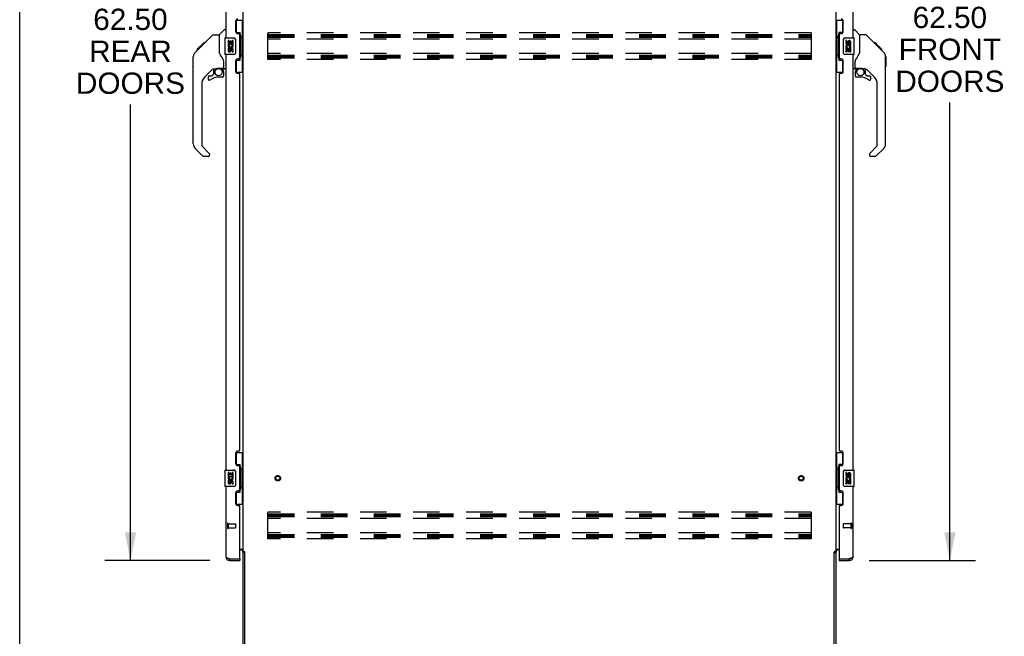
# Model space of a CAD drawing. Header units: inches. Extents: x 0 to 293, y 0 to 190.
# Tile 2 of 22: x 0 to 60, y 64 to 101. Entities that reach past the tile are written whole.
import ezdxf

# ---------------------------------------------------------------- set-up
doc = ezdxf.new("R2010")
doc.units = ezdxf.units.IN
doc.header["$LTSCALE"] = 16.117381
doc.header["$MEASUREMENT"] = 0
doc.linetypes.add('HIDDEN', pattern=[0.2, 0.1, -0.1])
doc.layers.get('0').update_dxf_attribs({"linetype": 'CONTINUOUS'})
for name, color, linetype in [('02___PRT_ALL_AXES', 7, 'CONTINUOUS'), ('DEFAULT_2', 8, 'HIDDEN'), ('DIMENSIONS', 7, 'CONTINUOUS')]:
    doc.layers.add(name, color=color, linetype=linetype)
doc.styles.get("Standard").update_dxf_attribs({"font": 'arial.ttf'})
doc.dimstyles.new('DIMSTYLE_1', dxfattribs={"dimtxt": 1.292838, "dimasz": 1.723784, "dimexe": 0.09, "dimexo": 0.07, "dimgap": 0.0375, "dimtad": 0, "dimtih": 1, "dimtoh": 1, "dimzin": 4, "dimdsep": 46, "dimtxsty": 'Standard', "dimblk": '_FILLED', "dimblk1": '_FILLED', "dimblk2": '_FILLED', "dimcen": 0.09, "dimazin": 1, "dimtfac": 1, "dimtdec": 3, "dimtofl": 0, "dimtmove": 0, "dimatfit": 3, "dimldrblk": '_FILLED', "dimfxl": 1, "dimtolj": 1, "dimtzin": 4, "dimarcsym": 0})

# ---------------------------------------------------------------- blocks, each defined once
blk = doc.blocks.new('_FILLED')
at = {"color": 0, "linetype": 'ByBlock'}
blk.add_solid([(0, 0), (-1, 0.2), (-1, -0.2)], dxfattribs=at)
blk = doc.blocks.new('*D3')
at = {"layer": 'DIMENSIONS', "color": 2, "linetype": 'Continuous'}
for p, q in [((51.589, 130.624), (58.049, 130.624)), ((56.497, 130.624), (56.497, 102.416)), ((56.497, 68.124), (56.497, 95.952)), ((51.589, 68.124), (58.049, 68.124))]:
    blk.add_line(p, q, dxfattribs=at)
at = {"layer": 'DIMENSIONS', "color": 2, "linetype": 'Continuous', "xscale": 1.7237841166, "yscale": 1.7237841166, "zscale": 1.7237841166}
for p, rotation in [((56.497, 130.624), 90), ((56.497, 68.124), 270)]:
    blk.add_blockref('_FILLED', p, dxfattribs=dict(at, rotation=rotation))
at = {"layer": 'DIMENSIONS', "color": 2, "linetype": 'Continuous', "insert": (56.497, 101.77), "char_height": 1.2928, "width": 6.61318, "attachment_point": 2, "line_spacing_factor": 0.9}
blk.add_mtext('62.50\\PFRONT\\PDOORS', dxfattribs=at)
blk = doc.blocks.new('*D6')
at = {"layer": 'DIMENSIONS', "color": 2, "linetype": 'Continuous'}
for p, q in [((11.552, 130.624), (5.177, 130.624)), ((6.728, 130.624), (6.728, 102.299)), ((6.728, 68.124), (6.728, 95.835)), ((11.552, 68.124), (5.177, 68.124))]:
    blk.add_line(p, q, dxfattribs=at)
at = {"layer": 'DIMENSIONS', "color": 2, "linetype": 'Continuous', "xscale": 1.7237841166, "yscale": 1.7237841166, "zscale": 1.7237841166}
for p, rotation in [((6.728, 130.624), 90), ((6.728, 68.124), 270)]:
    blk.add_blockref('_FILLED', p, dxfattribs=dict(at, rotation=rotation))
at = {"layer": 'DIMENSIONS', "color": 2, "linetype": 'Continuous', "insert": (6.728, 101.653), "char_height": 1.2928, "width": 6.61318, "attachment_point": 2, "line_spacing_factor": 0.9}
blk.add_mtext('62.50\\PREAR\\PDOORS', dxfattribs=at)

msp = doc.modelspace()

# ---------------------------------------------------------------- linework, layer by layer
at = {"color": 7, "linetype": 'Continuous'}
for p, q in [((0, 0), (0, 189.616)), ((13.13, 100.949), (13.571, 100.949)), ((13.167, 100.169), (13.167, 100.949)), ((13.532, 99.924), (13.532, 100.949)), ((49.571, 100.949), (50.011, 100.949)), ((49.61, 100.949), (49.61, 99.924)), ((49.975, 100.949), (49.975, 100.169)), ((11.078, 99.416), (11.702, 100.04)), ((11.758, 100.063), (12.119, 100.063)), ((12.119, 100.063), (12.119, 98.959)), ((12.125, 100.069), (12.422, 100.367)), ((12.513, 100.378), (12.45, 100.378)), ((12.468, 99.874), (13.008, 99.874)), ((13.167, 100.214), (13.394, 100.214)), ((13.394, 98.534), (13.394, 100.214)), ((13.431, 99.975), (13.431, 99.955)), ((13.431, 99.924), (13.431, 98.824)), ((13.553, 99.924), (13.431, 99.924)), ((13.553, 98.824), (13.553, 99.924)), ((49.588, 99.924), (49.711, 99.924)), ((49.588, 99.924), (49.588, 98.824)), ((49.711, 99.955), (49.711, 99.975)), ((49.711, 98.824), (49.711, 99.924)), ((49.975, 100.214), (49.748, 100.214)), ((49.748, 100.214), (49.748, 98.534)), ((50.134, 99.874), (50.674, 99.874)), ((50.629, 100.378), (50.691, 100.378)), ((51.017, 100.069), (50.719, 100.367)), ((51.383, 100.063), (51.022, 100.063)), ((51.022, 98.959), (51.022, 100.063)), ((52.204, 99.275), (51.439, 100.04)), ((10.659, 98.997), (10.938, 99.275)), ((10.769, 99.174), (11.179, 99.584)), ((10.937, 99.275), (11.07, 99.408)), ((11.004, 99.342), (10.937, 99.342)), ((10.964, 99.302), (10.938, 99.275)), ((10.998, 99.336), (10.964, 99.302)), ((11.042, 99.38), (10.998, 99.336)), ((11.086, 99.424), (11.019, 99.424)), ((11.078, 99.416), (11.042, 99.38)), ((11.162, 99.5), (11.095, 99.5)), ((11.179, 99.584), (11.181, 99.586)), ((11.246, 99.584), (11.179, 99.584)), ((11.179, 99.584), (11.246, 99.584)), ((11.181, 99.586), (11.248, 99.586)), ((12.453, 99.859), (12.453, 98.889)), ((13.108, 99.774), (13.108, 98.974)), ((50.034, 98.974), (50.034, 99.774)), ((50.689, 98.889), (50.689, 99.859)), ((51.96, 99.586), (51.894, 99.586)), ((51.968, 99.578), (51.901, 99.578)), ((51.977, 99.569), (51.911, 99.569)), ((51.984, 99.562), (51.917, 99.562)), ((51.992, 99.554), (51.925, 99.554)), ((52.012, 99.535), (51.945, 99.535)), ((51.96, 99.586), (52.287, 99.259)), ((52.034, 99.512), (51.967, 99.512)), ((52.058, 99.489), (51.991, 99.489)), ((52.081, 99.465), (52.014, 99.465)), ((52.105, 99.441), (52.038, 99.441)), ((52.129, 99.418), (52.062, 99.418)), ((52.121, 99.358), (52.077, 99.403)), ((52.151, 99.395), (52.084, 99.395)), ((52.171, 99.375), (52.104, 99.375)), ((52.177, 99.302), (52.121, 99.358)), ((52.188, 99.358), (52.122, 99.358)), ((52.201, 99.345), (52.135, 99.345)), ((52.206, 99.341), (52.139, 99.341)), ((52.208, 99.339), (52.141, 99.339)), ((52.208, 99.338), (52.141, 99.338)), ((52.209, 99.337), (52.142, 99.337)), ((52.211, 99.335), (52.144, 99.335)), ((52.216, 99.33), (52.149, 99.33)), ((52.222, 99.324), (52.155, 99.324)), ((52.235, 99.311), (52.168, 99.311)), ((52.204, 99.275), (52.177, 99.302)), ((52.25, 99.296), (52.184, 99.296)), ((52.258, 99.288), (52.191, 99.288)), ((52.265, 99.281), (52.198, 99.281)), ((52.204, 99.275), (52.482, 98.997)), ((10.532, 98.137), (10.532, 98.723)), ((10.544, 93.435), (10.544, 98.719)), ((10.765, 99.17), (10.768, 99.173)), ((10.765, 99.17), (10.832, 99.17)), ((10.768, 99.173), (10.835, 99.173)), ((10.836, 99.174), (10.769, 99.174)), ((10.917, 99.255), (10.85, 99.255)), ((12.139, 98.966), (12.119, 99.021)), ((12.168, 98.899), (12.139, 98.966)), ((13.008, 98.874), (12.468, 98.874)), ((13.553, 98.824), (13.431, 98.824)), ((13.431, 98.794), (13.431, 98.774)), ((13.532, 97.799), (13.532, 98.824)), ((49.588, 98.824), (49.711, 98.824)), ((49.61, 98.824), (49.61, 97.799)), ((49.711, 98.774), (49.711, 98.794)), ((50.674, 98.874), (50.134, 98.874)), ((51.022, 99.021), (51.002, 98.964)), ((52.277, 99.269), (52.21, 99.269)), ((52.282, 99.264), (52.215, 99.264)), ((52.286, 99.261), (52.219, 99.261)), ((52.287, 99.259), (52.22, 99.259)), ((52.287, 99.259), (52.22, 99.259)), ((52.288, 99.259), (52.221, 99.259)), ((52.372, 99.174), (52.288, 99.259)), ((52.305, 99.174), (52.372, 99.174)), ((52.374, 99.173), (52.307, 99.173)), ((52.376, 99.17), (52.309, 99.17)), ((52.374, 99.173), (52.376, 99.17)), ((52.596, 98.742), (52.596, 98.748)), ((52.597, 93.435), (52.597, 98.719)), ((52.609, 98.723), (52.609, 98.137)), ((12.395, 98.036), (12.395, 98.443)), ((13.167, 97.799), (13.167, 98.579)), ((13.167, 98.534), (13.394, 98.534)), ((49.748, 98.534), (49.975, 98.534)), ((49.975, 98.579), (49.975, 97.799)), ((50.747, 98.036), (50.747, 98.443)), ((11.73, 98.002), (11.229, 97.5)), ((11.45, 97.502), (11.45, 97.383)), ((11.528, 97.581), (11.681, 97.581)), ((11.689, 97.585), (11.761, 97.656)), ((11.765, 97.991), (11.765, 97.665)), ((11.807, 97.996), (11.895, 97.996)), ((12.072, 98.038), (12.08, 98.038)), ((12.08, 98.038), (12.375, 98.038)), ((12.316, 97.502), (12.08, 97.502)), ((12.257, 98.038), (12.337, 97.958)), ((12.329, 97.951), (12.323, 97.944)), ((12.375, 97.819), (12.395, 97.819)), ((12.395, 97.581), (12.395, 97.819)), ((12.434, 97.996), (12.513, 97.996)), ((13.13, 97.799), (13.571, 97.799)), ((49.571, 97.799), (50.011, 97.799)), ((50.707, 97.996), (50.629, 97.996)), ((50.747, 97.819), (50.747, 97.581)), ((50.766, 98.038), (51.062, 98.038)), ((50.804, 97.958), (50.884, 98.038)), ((50.81, 97.952), (50.807, 97.955)), ((50.814, 97.948), (50.81, 97.952)), ((50.819, 97.944), (50.814, 97.948)), ((51.062, 97.502), (50.825, 97.502)), ((51.334, 97.996), (51.247, 97.996)), ((51.377, 97.665), (51.377, 97.991)), ((51.38, 97.656), (51.452, 97.585)), ((51.912, 97.5), (51.411, 98.002)), ((51.46, 97.581), (51.613, 97.581)), ((51.692, 97.383), (51.692, 97.502)), ((11.056, 97.082), (11.056, 93.35)), ((52.085, 93.35), (52.085, 97.082)), ((11.079, 93.294), (11.515, 92.858)), ((51.627, 92.858), (52.062, 93.294)), ((11.112, 92.705), (10.659, 93.157)), ((11.528, 92.825), (11.528, 92.76)), ((51.613, 92.825), (51.613, 92.76)), ((52.482, 93.157), (52.03, 92.705)), ((11.45, 92.681), (11.167, 92.681)), ((51.974, 92.681), (51.692, 92.681)), ((13.13, 74.699), (13.571, 74.699)), ((13.167, 73.919), (13.167, 74.699)), ((13.532, 73.674), (13.532, 74.699)), ((49.571, 74.699), (50.011, 74.699)), ((49.61, 74.699), (49.61, 73.674)), ((49.975, 74.699), (49.975, 73.919)), ((12.453, 73.609), (12.453, 72.639)), ((12.468, 73.624), (13.008, 73.624)), ((13.167, 73.964), (13.394, 73.964)), ((13.394, 72.284), (13.394, 73.964)), ((13.431, 73.725), (13.431, 73.705)), ((13.553, 73.674), (13.431, 73.674)), ((13.431, 73.674), (13.431, 72.574)), ((13.553, 72.574), (13.553, 73.674)), ((49.588, 73.674), (49.711, 73.674)), ((49.588, 73.674), (49.588, 72.574)), ((49.711, 73.705), (49.711, 73.725)), ((49.711, 72.574), (49.711, 73.674)), ((49.975, 73.964), (49.748, 73.964)), ((49.748, 73.964), (49.748, 72.284)), ((50.134, 73.624), (50.674, 73.624)), ((50.689, 72.639), (50.689, 73.609)), ((13.108, 73.524), (13.108, 72.724)), ((50.034, 72.724), (50.034, 73.524)), ((13.008, 72.624), (12.468, 72.624)), ((13.553, 72.574), (13.431, 72.574)), ((13.431, 72.544), (13.431, 72.524)), ((13.532, 71.549), (13.532, 72.574)), ((49.588, 72.574), (49.711, 72.574)), ((49.61, 72.574), (49.61, 71.549)), ((49.711, 72.524), (49.711, 72.544)), ((50.674, 72.624), (50.134, 72.624)), ((13.167, 71.549), (13.167, 72.329)), ((13.167, 72.284), (13.394, 72.284)), ((49.748, 72.284), (49.975, 72.284)), ((49.975, 72.329), (49.975, 71.549)), ((13.13, 71.549), (13.571, 71.549)), ((49.571, 71.549), (50.011, 71.549)), ((12.759, 68.124), (12.759, 68.228)), ((13.347, 68.228), (13.367, 68.228)), ((13.367, 68.228), (13.367, 68.124)), ((13.675, 68.615), (13.571, 68.615)), ((49.467, 68.615), (49.571, 68.615)), ((49.775, 68.228), (49.795, 68.228)), ((49.775, 68.228), (49.775, 68.124)), ((50.382, 68.124), (50.382, 68.228))]:
    msp.add_line(p, q, dxfattribs=at)
at = {"color": 3, "linetype": 'Continuous'}
for p, q in [((13.571, 68.667), (13.571, 130.082)), ((49.571, 130.082), (49.571, 68.667)), ((12.513, 125.124), (12.513, 99.874)), ((50.629, 99.874), (50.629, 125.124)), ((13.117, 100.892), (13.117, 100.272)), ((50.025, 100.272), (50.025, 100.892)), ((13.247, 100.142), (13.307, 100.142)), ((13.367, 98.667), (13.367, 100.082)), ((49.775, 100.082), (49.775, 98.667)), ((49.835, 100.142), (49.895, 100.142)), ((12.513, 98.874), (12.513, 73.624)), ((50.629, 73.624), (50.629, 98.874)), ((13.117, 98.477), (13.117, 97.857)), ((13.307, 98.607), (13.247, 98.607)), ((49.895, 98.607), (49.835, 98.607)), ((50.025, 97.857), (50.025, 98.477)), ((13.247, 97.727), (13.307, 97.727)), ((13.367, 74.832), (13.367, 97.667)), ((49.775, 97.667), (49.775, 74.832)), ((49.835, 97.727), (49.895, 97.727)), ((13.307, 74.772), (13.247, 74.772)), ((49.895, 74.772), (49.835, 74.772)), ((13.117, 74.642), (13.117, 74.022)), ((50.025, 74.022), (50.025, 74.642)), ((13.247, 73.892), (13.307, 73.892)), ((13.367, 72.417), (13.367, 73.832)), ((49.775, 73.832), (49.775, 72.417)), ((49.835, 73.892), (49.895, 73.892)), ((12.513, 72.624), (12.513, 68.371)), ((50.629, 68.371), (50.629, 72.624)), ((13.117, 72.227), (13.117, 71.607)), ((13.307, 72.357), (13.247, 72.357)), ((49.895, 72.357), (49.835, 72.357)), ((50.025, 71.607), (50.025, 72.227)), ((13.247, 71.477), (13.307, 71.477)), ((13.367, 68.248), (13.367, 71.417)), ((49.775, 71.417), (49.775, 68.248)), ((49.835, 71.477), (49.895, 71.477)), ((13.367, 68.822), (13.571, 68.822)), ((49.571, 68.822), (49.775, 68.822)), ((12.759, 68.228), (13.347, 68.228)), ((13.428, 68.77), (13.367, 68.77)), ((13.571, 68.667), (13.645, 68.667)), ((13.571, 61.621), (13.571, 68.628)), ((13.661, 68.648), (13.663, 68.644)), ((13.675, 61.621), (13.675, 68.626)), ((49.467, 61.621), (49.467, 68.626)), ((49.571, 68.667), (49.496, 68.667)), ((49.571, 68.628), (49.571, 61.621)), ((49.775, 68.77), (49.713, 68.77)), ((49.795, 68.228), (50.382, 68.228)), ((50.414, 68.24), (50.382, 68.228)), ((12.759, 68.124), (13.367, 68.124)), ((49.775, 68.124), (50.382, 68.124))]:
    msp.add_line(p, q, dxfattribs=at)
at = {"color": 7, "linetype": 'Continuous'}
for points in [[(11.702, 100.04), (11.71, 100.047), (11.718, 100.053), (11.728, 100.057), (11.737, 100.061), (11.748, 100.063), (11.758, 100.063)], [(13.358, 100.113), (13.36, 100.117), (13.365, 100.125), (13.37, 100.133), (13.374, 100.141), (13.378, 100.147), (13.382, 100.154), (13.385, 100.16), (13.387, 100.165), (13.389, 100.171), (13.391, 100.175), (13.392, 100.18), (13.393, 100.184), (13.393, 100.187), (13.394, 100.191)], [(49.748, 100.191), (49.748, 100.187), (49.748, 100.184), (49.749, 100.18), (49.75, 100.175), (49.752, 100.171), (49.754, 100.165), (49.757, 100.16), (49.76, 100.154), (49.763, 100.147), (49.767, 100.141), (49.771, 100.133), (49.776, 100.125), (49.781, 100.117), (49.784, 100.113)], [(51.439, 100.04), (51.431, 100.047), (51.423, 100.053), (51.414, 100.057), (51.404, 100.061), (51.394, 100.063), (51.383, 100.063)], [(13.101, 99.811), (13.103, 99.805), (13.105, 99.799), (13.106, 99.793), (13.107, 99.787), (13.107, 99.781), (13.108, 99.774)], [(50.034, 99.774), (50.034, 99.781), (50.034, 99.787), (50.035, 99.793), (50.037, 99.799), (50.038, 99.805), (50.04, 99.811)], [(10.659, 98.997), (10.64, 98.976), (10.615, 98.943), (10.592, 98.908), (10.574, 98.87), (10.56, 98.831), (10.551, 98.79), (10.545, 98.749), (10.544, 98.719)], [(12.341, 98.613), (12.293, 98.684), (12.244, 98.76), (12.203, 98.831), (12.168, 98.899)], [(13.108, 98.974), (13.107, 98.968), (13.107, 98.962), (13.106, 98.956), (13.105, 98.95), (13.103, 98.944), (13.101, 98.938)], [(50.04, 98.938), (50.038, 98.944), (50.037, 98.95), (50.035, 98.956), (50.034, 98.962), (50.034, 98.968), (50.034, 98.974)], [(51.002, 98.964), (50.971, 98.895), (50.935, 98.824), (50.892, 98.752), (50.845, 98.678), (50.8, 98.613)], [(52.597, 98.719), (52.596, 98.748), (52.591, 98.789), (52.581, 98.83), (52.567, 98.869), (52.549, 98.907), (52.527, 98.942), (52.502, 98.975), (52.482, 98.997)], [(12.395, 98.443), (12.394, 98.466), (12.389, 98.501), (12.38, 98.535), (12.368, 98.567), (12.352, 98.596), (12.341, 98.613)], [(13.394, 98.558), (13.393, 98.561), (13.393, 98.565), (13.392, 98.569), (13.391, 98.573), (13.389, 98.578), (13.387, 98.583), (13.385, 98.589), (13.382, 98.595), (13.378, 98.601), (13.374, 98.608), (13.37, 98.616), (13.365, 98.623), (13.36, 98.632), (13.358, 98.635)], [(49.784, 98.635), (49.781, 98.632), (49.776, 98.623), (49.771, 98.616), (49.767, 98.608), (49.763, 98.601), (49.76, 98.595), (49.757, 98.589), (49.754, 98.583), (49.752, 98.578), (49.75, 98.573), (49.749, 98.569), (49.748, 98.565), (49.748, 98.561), (49.748, 98.558)], [(50.8, 98.613), (50.789, 98.597), (50.774, 98.568), (50.762, 98.536), (50.753, 98.502), (50.748, 98.467), (50.747, 98.443)], [(11.895, 97.996), (11.903, 97.997), (11.912, 97.999), (11.921, 98.002), (11.933, 98.006), (11.946, 98.011), (11.961, 98.016), (11.978, 98.022), (11.995, 98.027), (12.014, 98.031), (12.034, 98.034), (12.053, 98.037), (12.072, 98.038)], [(12.374, 97.819), (12.374, 97.833), (12.372, 97.846), (12.37, 97.86), (12.366, 97.874), (12.361, 97.887), (12.355, 97.899), (12.348, 97.911), (12.341, 97.923), (12.332, 97.934), (12.323, 97.944)], [(12.337, 97.958), (12.337, 97.958), (12.336, 97.957), (12.335, 97.957), (12.334, 97.955), (12.333, 97.954), (12.329, 97.951)], [(50.819, 97.944), (50.809, 97.934), (50.801, 97.923), (50.793, 97.911), (50.786, 97.899), (50.78, 97.887), (50.775, 97.874), (50.772, 97.86), (50.769, 97.846), (50.767, 97.833), (50.767, 97.819)], [(50.807, 97.955), (50.806, 97.956), (50.805, 97.957), (50.805, 97.958), (50.804, 97.958)], [(51.062, 98.038), (51.068, 98.038), (51.088, 98.037), (51.109, 98.034), (51.13, 98.03), (51.15, 98.025), (51.168, 98.02), (51.184, 98.015), (51.198, 98.01), (51.21, 98.005), (51.221, 98.002), (51.229, 97.999), (51.238, 97.997)], [(51.238, 97.997), (51.246, 97.996), (51.246, 97.996)], [(13.101, 73.561), (13.103, 73.555), (13.105, 73.549), (13.106, 73.543), (13.107, 73.537), (13.107, 73.531), (13.108, 73.524)], [(13.358, 73.863), (13.36, 73.867), (13.365, 73.875), (13.37, 73.883), (13.374, 73.891), (13.378, 73.897), (13.382, 73.904), (13.385, 73.91), (13.387, 73.915), (13.389, 73.921), (13.391, 73.925), (13.392, 73.93), (13.393, 73.934), (13.393, 73.937), (13.394, 73.941)], [(49.748, 73.941), (49.748, 73.937), (49.748, 73.934), (49.749, 73.93), (49.75, 73.925), (49.752, 73.921), (49.754, 73.915), (49.757, 73.91), (49.76, 73.904), (49.763, 73.897), (49.767, 73.891), (49.771, 73.883), (49.776, 73.875), (49.781, 73.867), (49.784, 73.863)], [(50.034, 73.524), (50.034, 73.531), (50.034, 73.537), (50.035, 73.543), (50.037, 73.549), (50.038, 73.555), (50.04, 73.561)], [(13.108, 72.724), (13.107, 72.718), (13.107, 72.712), (13.106, 72.706), (13.105, 72.7), (13.103, 72.694), (13.101, 72.688)], [(13.394, 72.308), (13.393, 72.311), (13.393, 72.315), (13.392, 72.319), (13.391, 72.323), (13.389, 72.328), (13.387, 72.333), (13.385, 72.339), (13.382, 72.345), (13.378, 72.351), (13.374, 72.358), (13.37, 72.366), (13.365, 72.373), (13.36, 72.382), (13.358, 72.385)], [(49.784, 72.385), (49.781, 72.382), (49.776, 72.373), (49.771, 72.366), (49.767, 72.358), (49.763, 72.351), (49.76, 72.345), (49.757, 72.339), (49.754, 72.333), (49.752, 72.328), (49.75, 72.323), (49.749, 72.319), (49.748, 72.315), (49.748, 72.311), (49.748, 72.308)], [(50.04, 72.688), (50.038, 72.694), (50.037, 72.7), (50.035, 72.706), (50.034, 72.712), (50.034, 72.718), (50.034, 72.724)]]:
    msp.add_lwpolyline(points, dxfattribs=at)
at = {"color": 3, "linetype": 'Continuous'}
for points in [[(12.513, 68.371), (12.513, 68.365), (12.515, 68.359), (12.517, 68.353), (12.521, 68.347), (12.526, 68.341), (12.531, 68.335), (12.538, 68.329), (12.546, 68.323), (12.554, 68.317), (12.563, 68.312), (12.574, 68.306), (12.585, 68.3), (12.597, 68.294), (12.609, 68.288), (12.622, 68.282), (12.636, 68.276), (12.65, 68.27), (12.665, 68.264)], [(12.665, 68.264), (12.68, 68.258), (12.695, 68.252), (12.711, 68.246), (12.727, 68.24), (12.759, 68.228)], [(13.645, 68.667), (13.647, 68.665), (13.649, 68.664), (13.651, 68.662), (13.652, 68.661), (13.654, 68.659), (13.655, 68.658), (13.656, 68.656), (13.657, 68.655), (13.658, 68.654), (13.659, 68.652), (13.66, 68.651), (13.66, 68.65), (13.661, 68.648)], [(13.663, 68.644), (13.664, 68.642), (13.665, 68.641), (13.666, 68.639), (13.667, 68.637), (13.668, 68.636), (13.669, 68.634), (13.67, 68.632), (13.672, 68.63), (13.673, 68.628), (13.675, 68.626)], [(49.48, 68.648), (49.478, 68.644), (49.477, 68.642), (49.476, 68.641), (49.475, 68.639), (49.474, 68.637), (49.473, 68.636), (49.472, 68.634), (49.471, 68.632), (49.469, 68.63), (49.468, 68.628), (49.467, 68.626)], [(49.496, 68.667), (49.494, 68.665), (49.492, 68.664), (49.491, 68.662), (49.489, 68.661), (49.488, 68.659), (49.486, 68.658), (49.485, 68.656), (49.484, 68.655), (49.483, 68.654), (49.482, 68.652), (49.482, 68.651), (49.481, 68.65), (49.48, 68.648)], [(50.477, 68.264), (50.461, 68.258), (50.446, 68.252), (50.43, 68.246), (50.414, 68.24)], [(50.629, 68.371), (50.628, 68.365), (50.627, 68.359), (50.624, 68.353), (50.62, 68.347), (50.616, 68.341), (50.61, 68.335), (50.603, 68.329), (50.596, 68.323), (50.587, 68.317), (50.578, 68.312), (50.568, 68.306), (50.556, 68.3), (50.545, 68.294), (50.532, 68.288), (50.519, 68.282), (50.505, 68.276), (50.491, 68.27), (50.477, 68.264)]]:
    msp.add_lwpolyline(points, dxfattribs=at)
at = {"color": 7, "linetype": 'Continuous'}
for centre in [(12.08, 97.798), (51.062, 97.798)]:
    msp.add_circle(centre, 0.217, dxfattribs=at)
at = {"color": 3, "linetype": 'Continuous'}
for centre, radius, start, end in [((13.247, 100.892), 0.13, 90, 180), ((49.895, 100.892), 0.13, 0, 90), ((13.247, 100.272), 0.13, 180, 270), ((13.307, 100.082), 0.06, 0, 90), ((49.835, 100.082), 0.06, 90, 180), ((49.895, 100.272), 0.13, 270, 360), ((13.247, 98.477), 0.13, 90, 180), ((13.307, 98.667), 0.06, 270, 360), ((49.835, 98.667), 0.06, 180, 270), ((49.895, 98.477), 0.13, 0, 90), ((13.247, 97.857), 0.13, 180, 270), ((13.307, 97.667), 0.06, 0, 90), ((49.835, 97.667), 0.06, 90, 180), ((49.895, 97.857), 0.13, 270, 360), ((13.247, 74.642), 0.13, 90, 180), ((13.307, 74.832), 0.06, 270, 360), ((49.835, 74.832), 0.06, 180, 270), ((49.895, 74.642), 0.13, 0, 90), ((13.247, 74.022), 0.13, 180, 270), ((13.307, 73.832), 0.06, 0, 90), ((49.835, 73.832), 0.06, 90, 180), ((49.895, 74.022), 0.13, 270, 360), ((13.307, 72.417), 0.06, 270, 360), ((49.835, 72.417), 0.06, 180, 270), ((13.247, 72.227), 0.13, 90, 180), ((49.895, 72.227), 0.13, 0, 90), ((13.247, 71.607), 0.13, 180, 270), ((13.307, 71.417), 0.06, 0, 90), ((49.835, 71.417), 0.06, 90, 180), ((49.895, 71.607), 0.13, 270, 360), ((12.759, 68.371), 0.246, 180, 270), ((13.347, 68.248), 0.02, 270, 360), ((13.428, 68.628), 0.142, 0, 90), ((49.713, 68.628), 0.142, 90, 180), ((49.795, 68.248), 0.02, 180, 270), ((50.382, 68.371), 0.246, 270, 360)]:
    msp.add_arc(centre, radius, start, end, dxfattribs=at)
at = {"color": 7, "linetype": 'Continuous'}
for centre, radius, start, end in [((12.139, 100.055), 0.0197, 135, 180), ((12.45, 100.339), 0.0394, 90, 135), ((12.468, 99.859), 0.015, 90, 180), ((13.008, 99.774), 0.1, 21.20502, 90), ((50.134, 99.774), 0.1, 90, 158.79459), ((50.674, 99.859), 0.015, 0, 90), ((50.691, 100.339), 0.0394, 45, 90), ((51.003, 100.055), 0.0197, 0, 45), ((10.552, 98.723), 0.0197, 110.96309, 180), ((12.468, 98.889), 0.015, 180, 270), ((13.008, 98.974), 0.1, 270, 338.79459), ((50.134, 98.974), 0.1, 201.20502, 270), ((50.674, 98.889), 0.015, 270, 360), ((52.589, 98.723), 0.0197, 0, 68.93953), ((10.552, 98.137), 0.0197, 180, 246.39296), ((52.589, 98.137), 0.0197, 293.60704, 360), ((11.646, 97.082), 0.591, 135, 180), ((11.528, 97.502), 0.0787, 90, 180), ((12.08, 96.715), 0.787, 90, 129.5212), ((11.681, 97.593), 0.0118, 270, 315), ((11.807, 97.8), 0.197, 90, 127.44051), ((11.753, 97.665), 0.0118, 315, 360), ((12.316, 97.581), 0.0787, 270, 360), ((12.198, 97.819), 0.197, 0, 45), ((12.375, 98.057), 0.0197, 270, 360), ((12.434, 98.036), 0.0394, 180, 270), ((50.707, 98.036), 0.0394, 270, 360), ((50.766, 98.057), 0.0197, 180, 270), ((50.944, 97.819), 0.197, 135, 180), ((50.825, 97.581), 0.0787, 180, 270), ((51.062, 96.715), 0.787, 50.4788, 90), ((51.334, 97.8), 0.197, 52.51213, 90), ((51.388, 97.665), 0.0118, 180, 225), ((51.46, 97.593), 0.0118, 225, 270), ((51.613, 97.502), 0.0787, 0, 90), ((51.495, 97.082), 0.591, 0, 45), ((11.528, 97.383), 0.0787, 180, 309.5212), ((51.613, 97.383), 0.0787, 230.4788, 360), ((10.938, 93.435), 0.394, 180, 225), ((11.135, 93.35), 0.0787, 180, 225), ((52.007, 93.35), 0.0787, 315, 360), ((52.203, 93.435), 0.394, 315, 360), ((11.167, 92.76), 0.0787, 225, 270), ((11.45, 92.76), 0.0787, 270, 360), ((11.481, 92.825), 0.0472, 0, 45), ((51.66, 92.825), 0.0472, 135, 180), ((51.692, 92.76), 0.0787, 180, 270), ((51.974, 92.76), 0.0787, 270, 315), ((12.468, 73.609), 0.015, 90, 180), ((13.008, 73.524), 0.1, 21.20502, 90), ((50.134, 73.524), 0.1, 90, 158.79459), ((50.674, 73.609), 0.015, 0, 90), ((12.468, 72.639), 0.015, 180, 270), ((13.008, 72.724), 0.1, 270, 338.79459), ((50.134, 72.724), 0.1, 201.20502, 270), ((50.674, 72.639), 0.015, 270, 360), ((12.759, 68.371), 0.142, 228.63301, 270), ((12.677, 68.514), 0.26, 270, 272.61143), ((50.382, 68.371), 0.142, 270, 311.36699), ((50.465, 68.514), 0.26, 267.37299, 270)]:
    msp.add_arc(centre, radius, start, end, dxfattribs=at)
for centre, start_param, end_param in [((13.326, 99.965), -1.51401, -0.699287), ((13.326, 99.965), -2.442306, -1.627583), ((49.815, 99.965), 0.699287, 1.51401), ((49.815, 99.965), -4.655602, -3.84088), ((13.326, 98.784), -1.51401, -0.699287), ((13.326, 98.784), -2.442306, -1.627583), ((49.815, 98.784), 0.699287, 1.51401), ((49.815, 98.784), -4.655602, -3.84088), ((13.326, 73.715), -1.51401, -0.699287), ((13.326, 73.715), -2.442306, -1.627583), ((49.815, 73.715), 0.699287, 1.51401), ((49.815, 73.715), -4.655602, -3.84088), ((13.326, 72.534), -1.51401, -0.699287), ((13.326, 72.534), -2.442306, -1.627583), ((49.815, 72.534), 0.699287, 1.51401), ((49.815, 72.534), -4.655602, -3.84088)]:
    msp.add_ellipse(centre, major_axis=(0, 0.18), ratio=0.579493, start_param=start_param, end_param=end_param, dxfattribs=at)
at = {"layer": '02___PRT_ALL_AXES', "color": 7, "linetype": 'Continuous'}
for p, q in [((12.656, 99.72), (12.656, 99.49)), ((12.718, 99.72), (12.656, 99.72)), ((12.656, 99.49), (12.917, 99.49)), ((12.726, 99.454), (12.669, 99.479)), ((12.718, 99.553), (12.718, 99.72)), ((12.781, 99.553), (12.718, 99.553)), ((12.781, 99.689), (12.781, 99.553)), ((12.842, 99.689), (12.781, 99.689)), ((12.842, 99.553), (12.842, 99.689)), ((12.907, 99.553), (12.842, 99.553)), ((12.917, 99.49), (12.89, 99.471)), ((12.907, 99.72), (12.907, 99.553)), ((12.97, 99.72), (12.907, 99.72)), ((12.952, 99.49), (12.97, 99.49)), ((12.97, 99.49), (12.97, 99.72)), ((50.234, 99.72), (50.171, 99.72)), ((50.171, 99.72), (50.171, 99.584)), ((50.224, 99.259), (50.251, 99.278)), ((50.234, 99.584), (50.234, 99.72)), ((50.299, 99.646), (50.299, 99.577)), ((50.36, 99.584), (50.36, 99.626)), ((50.415, 99.295), (50.473, 99.27)), ((50.423, 99.626), (50.423, 99.49)), ((50.423, 99.49), (50.486, 99.49)), ((50.486, 99.49), (50.486, 99.626)), ((12.656, 99.259), (12.656, 99.123)), ((12.718, 99.259), (12.656, 99.259)), ((12.718, 99.123), (12.718, 99.259)), ((12.781, 99.165), (12.781, 99.123)), ((12.842, 99.102), (12.842, 99.171)), ((12.907, 99.165), (12.907, 99.029)), ((12.907, 99.029), (12.97, 99.029)), ((12.97, 99.029), (12.97, 99.165)), ((50.189, 99.259), (50.171, 99.259)), ((50.171, 99.259), (50.171, 99.029)), ((50.171, 99.029), (50.234, 99.029)), ((50.224, 99.259), (50.486, 99.259)), ((50.234, 99.196), (50.299, 99.196)), ((50.234, 99.029), (50.234, 99.196)), ((50.299, 99.196), (50.299, 99.06)), ((50.299, 99.06), (50.36, 99.06)), ((50.36, 99.196), (50.423, 99.196)), ((50.36, 99.06), (50.36, 99.196)), ((50.423, 99.196), (50.423, 99.029)), ((50.423, 99.029), (50.486, 99.029)), ((50.486, 99.029), (50.486, 99.259)), ((12.718, 73.47), (12.656, 73.47)), ((12.656, 73.47), (12.656, 73.24)), ((12.656, 73.24), (12.917, 73.24)), ((12.718, 73.009), (12.656, 73.009)), ((12.656, 73.009), (12.656, 72.873)), ((12.726, 73.204), (12.669, 73.229)), ((12.718, 73.303), (12.718, 73.47)), ((12.781, 73.303), (12.718, 73.303)), ((12.718, 72.873), (12.718, 73.009)), ((12.842, 73.439), (12.781, 73.439)), ((12.781, 73.439), (12.781, 73.303)), ((12.842, 73.303), (12.842, 73.439)), ((12.907, 73.303), (12.842, 73.303)), ((12.917, 73.24), (12.89, 73.221)), ((12.97, 73.47), (12.907, 73.47)), ((12.907, 73.47), (12.907, 73.303)), ((12.952, 73.24), (12.97, 73.24)), ((12.97, 73.24), (12.97, 73.47)), ((50.234, 73.47), (50.171, 73.47)), ((50.171, 73.47), (50.171, 73.334)), ((50.189, 73.009), (50.171, 73.009)), ((50.171, 73.009), (50.171, 72.779)), ((50.224, 73.009), (50.251, 73.028)), ((50.224, 73.009), (50.486, 73.009)), ((50.234, 73.334), (50.234, 73.47)), ((50.299, 73.396), (50.299, 73.327)), ((50.36, 73.334), (50.36, 73.376)), ((50.415, 73.045), (50.473, 73.02)), ((50.423, 73.376), (50.423, 73.24)), ((50.423, 73.24), (50.486, 73.24)), ((50.486, 73.24), (50.486, 73.376)), ((50.486, 72.779), (50.486, 73.009)), ((12.781, 72.915), (12.781, 72.873)), ((12.842, 72.852), (12.842, 72.921)), ((12.907, 72.915), (12.907, 72.779)), ((12.907, 72.779), (12.97, 72.779)), ((12.97, 72.779), (12.97, 72.915)), ((50.171, 72.779), (50.234, 72.779)), ((50.234, 72.946), (50.299, 72.946)), ((50.234, 72.779), (50.234, 72.946)), ((50.299, 72.946), (50.299, 72.81)), ((50.299, 72.81), (50.36, 72.81)), ((50.36, 72.946), (50.423, 72.946)), ((50.36, 72.81), (50.36, 72.946)), ((50.423, 72.946), (50.423, 72.779)), ((50.423, 72.779), (50.486, 72.779))]:
    msp.add_line(p, q, dxfattribs=at)
at = {"layer": '02___PRT_ALL_AXES', "color": 8, "linetype": 'HIDDEN'}
for p, q in [((12.66, 70.352), (13.107, 70.352)), ((12.66, 70.352), (12.66, 70.104)), ((12.66, 70.104), (13.107, 70.104)), ((50.482, 70.352), (50.035, 70.352)), ((50.482, 70.104), (50.035, 70.104)), ((50.482, 70.352), (50.482, 70.104))]:
    msp.add_line(p, q, dxfattribs=at)
for centre in [(15.675, 73.124), (47.467, 73.124)]:
    msp.add_circle(centre, 0.124, dxfattribs=at)
at = {"layer": '02___PRT_ALL_AXES', "color": 7, "linetype": 'Continuous'}
for centre, radius, start, end in [((12.813, 99.416), 0.157, 156.59665, 341.87913), ((12.813, 99.416), 0.0943, 156.59665, 35.11217), ((12.813, 99.416), 0.157, 25.73705, 27.8532), ((12.816, 99.417), 0.154, 341.41988, 26.19629), ((50.266, 99.584), 0.0943, 180, 360), ((50.325, 99.332), 0.154, 161.41988, 206.19629), ((50.328, 99.332), 0.157, 336.59665, 161.87913), ((50.266, 99.584), 0.0314, 180, 261.22946), ((50.328, 99.332), 0.0943, 336.59665, 215.11217), ((50.265, 99.589), 0.0362, 263.42855, 341.76278), ((50.391, 99.626), 0.0943, 68.69989, 167.43379), ((50.391, 99.626), 0.0314, 0, 180.04847), ((50.391, 99.626), 0.0943, 0, 68.67039), ((12.75, 99.123), 0.0943, 180, 248.67039), ((12.75, 99.123), 0.0943, 248.69989, 347.43379), ((12.75, 99.123), 0.0314, 180, 0.04847), ((12.876, 99.165), 0.0943, 0, 180), ((12.876, 99.16), 0.0362, 83.42855, 161.76278), ((12.876, 99.165), 0.0314, 0, 81.22946), ((50.328, 99.332), 0.157, 205.73705, 207.8532), ((12.813, 73.166), 0.157, 156.59665, 341.87913), ((12.813, 73.166), 0.0943, 156.59665, 35.11217), ((12.876, 72.915), 0.0943, 0, 180), ((12.813, 73.166), 0.157, 25.73705, 27.8532), ((12.816, 73.167), 0.154, 341.41988, 26.19629), ((50.266, 73.334), 0.0943, 180, 360), ((50.325, 73.082), 0.154, 161.41988, 206.19629), ((50.328, 73.082), 0.157, 336.59665, 161.87913), ((50.328, 73.082), 0.157, 205.73705, 207.8532), ((50.266, 73.334), 0.0314, 180, 261.22946), ((50.328, 73.082), 0.0943, 336.59665, 215.11217), ((50.265, 73.339), 0.0362, 263.42855, 341.76278), ((50.391, 73.376), 0.0943, 68.69989, 167.43379), ((50.391, 73.376), 0.0314, 0, 180.04847), ((50.391, 73.376), 0.0943, 0, 68.67039), ((12.75, 72.873), 0.0943, 180, 248.67039), ((12.75, 72.873), 0.0943, 248.69989, 347.43379), ((12.75, 72.873), 0.0314, 180, 0.04847), ((12.876, 72.91), 0.0362, 83.42855, 161.76278), ((12.876, 72.915), 0.0314, 0, 81.22946)]:
    msp.add_arc(centre, radius, start, end, dxfattribs=at)
at = {"layer": 'DEFAULT_2', "color": 8, "linetype": 'HIDDEN'}
for p, q in [((15.071, 98.562), (15.071, 100.187)), ((48.071, 100.187), (15.071, 100.187)), ((15.071, 100.083), (48.071, 100.083)), ((15.071, 99.999), (48.071, 99.999)), ((15.071, 99.916), (48.071, 99.916)), ((48.071, 100.187), (48.071, 98.562)), ((48.071, 99.812), (15.071, 99.812)), ((48.071, 98.937), (15.071, 98.937)), ((15.071, 98.833), (48.071, 98.833)), ((15.071, 98.749), (48.071, 98.749)), ((15.071, 98.666), (48.071, 98.666)), ((48.071, 98.562), (15.071, 98.562)), ((48.071, 71.062), (15.071, 71.062)), ((15.071, 69.437), (15.071, 71.062)), ((15.071, 70.958), (48.071, 70.958)), ((15.071, 70.874), (48.071, 70.874)), ((15.071, 70.791), (48.071, 70.791)), ((48.071, 70.687), (15.071, 70.687)), ((48.071, 71.062), (48.071, 69.437)), ((12.617, 70.37), (12.617, 70.086)), ((12.66, 70.37), (12.66, 70.086)), ((13.117, 70.342), (13.117, 70.114)), ((50.025, 70.342), (50.025, 70.114)), ((50.482, 70.37), (50.482, 70.086)), ((50.525, 70.37), (50.525, 70.086)), ((48.071, 69.812), (15.071, 69.812)), ((15.071, 69.708), (48.071, 69.708)), ((15.071, 69.624), (48.071, 69.624)), ((15.071, 69.541), (48.071, 69.541)), ((48.071, 69.437), (15.071, 69.437))]:
    msp.add_line(p, q, dxfattribs=at)
for centre, radius in [((15.675, 73.124), 0.164), ((15.675, 73.124), 0.124), ((47.467, 73.124), 0.164), ((47.467, 73.124), 0.124)]:
    msp.add_circle(centre, radius, dxfattribs=at)
for centre, radius, start, end in [((12.638, 70.37), 0.0215, 0, 180), ((12.638, 70.086), 0.0215, 180, 360), ((13.107, 70.342), 0.01, 0, 90), ((13.107, 70.114), 0.01, 270, 360), ((50.035, 70.342), 0.01, 90, 180), ((50.035, 70.114), 0.01, 180, 270), ((50.503, 70.37), 0.0215, 0, 180), ((50.503, 70.086), 0.0215, 180, 360)]:
    msp.add_arc(centre, radius, start, end, dxfattribs=at)

# ---------------------------------------------------------------- dimensions: what is measured, and where the dimension line sits
at = {"layer": 'DIMENSIONS', "color": 2, "linetype": 'Continuous'}
for base, p1, p2, text, picture, middle in [((6.728, 130.624), (11.622, 68.124), (11.622, 130.624), '<>\\PREAR\\PDOORS', '*D6', (6.728, 99.067)), ((56.497, 130.624), (51.519, 68.124), (51.519, 130.624), '<>\\PFRONT\\PDOORS', '*D3', (56.497, 99.184))]:
    dim = msp.add_linear_dim(base=base, p1=p1, p2=p2, angle=90, text=text, dimstyle='DIMSTYLE_1', dxfattribs=at)
    dim.commit()
    dim.dimension.update_dxf_attribs({"geometry": picture, "text_midpoint": middle, "dimtype": 160})

doc.saveas('drawing.dxf')
